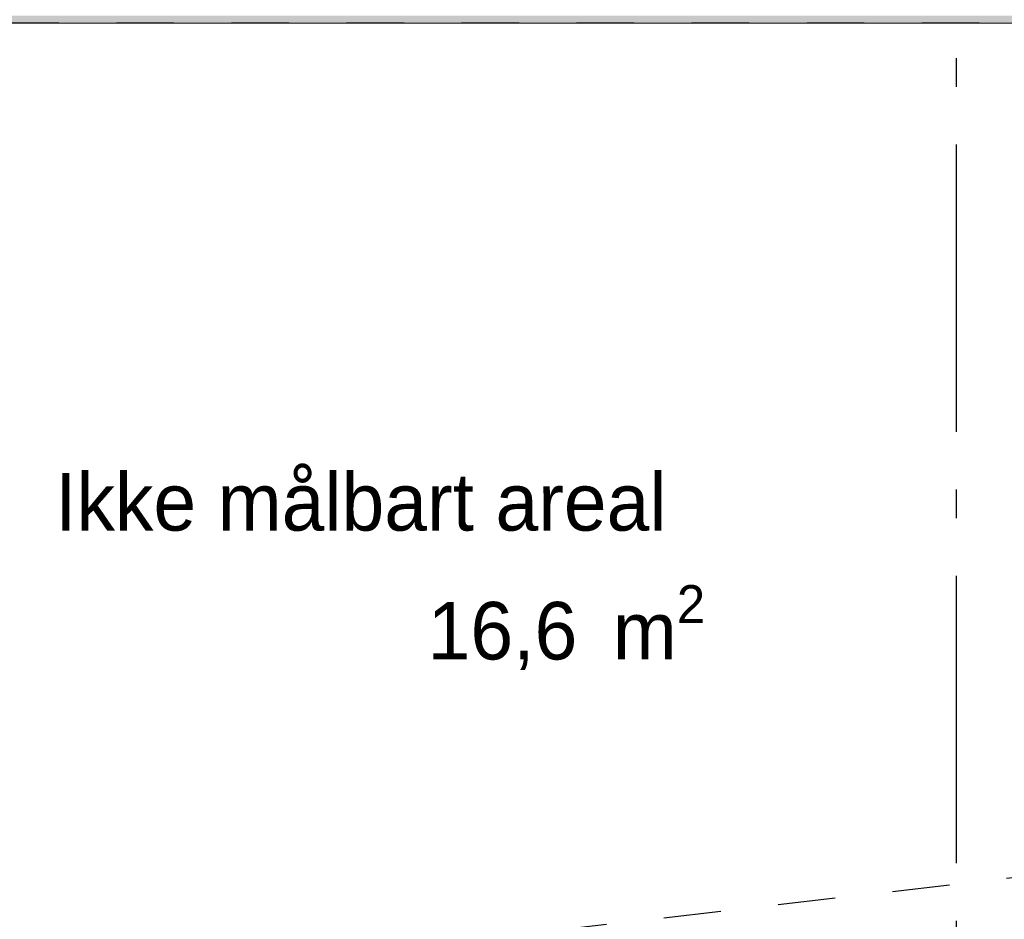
# Model space of a CAD drawing. Header units: millimetres. Extents: x -150 to 340869, y -1115 to 365939.
# Tile 155 of 193: x 310423 to 312134, y 352490 to 354054. Entities that reach past the tile are written whole.
import ezdxf
from ezdxf.enums import TextEntityAlignment as Align

# ---------------------------------------------------------------- set-up
doc = ezdxf.new("R2010")
doc.units = ezdxf.units.MM
doc.header["$LTSCALE"] = 0.5
doc.header["$MEASUREMENT"] = 0
for name, pattern in [('Akselinje', [1500, 1000, -200, 100, -200]), ('PLINE', [0]), ('Stipling', [400, 200, -200])]:
    doc.linetypes.add(name, pattern=pattern)
for name, color, linetype in [('0(Nye konstruksjoner)', 7, 'Continuous'), ('232- Ikke-bærende yttervegger (Skravur)(Nye konstruksjoner)', 7, 'Continuous'), ('82-- Modullinjer(Nye konstruksjoner)', 7, 'Continuous'), ('842-M___1_50 Målsetting bygning(Nye konstruksjoner)', 7, 'Continuous'), ('862- M___Nettoareal(Nye konstruksjoner)', 7, 'Continuous'), ('862- M___Nettoareal(Polylinje)(Nye konstruksjoner)', 7, 'Continuous'), ('862- M___Nettoareal(Tekst)(Nye konstruksjoner)', 7, 'Continuous')]:
    doc.layers.add(name, color=color, linetype=linetype)
doc.layers.add('236- Innvendig kledning og overflate(Nye konstruksjoner)', color=7, linetype='Continuous', lineweight=0)
doc.styles.add('GENERATED_STYLE_1', font='txt')
doc.styles.add('GENERATED_STYLE_2', font='arial.ttf')
doc.styles.add('GENERATED_STYLE_4', font='arial.ttf')
doc.dimstyles.new('GENERATED_STYLE__3', dxfattribs={"dimtxt": 100, "dimasz": 95, "dimexe": 0.18, "dimexo": 0.0625, "dimgap": 0, "dimtad": 1, "dimdec": 0, "dimzin": 0, "dimdsep": 46, "dimtxsty": 'GENERATED_STYLE_2', "dimblk": 'ARROWHEAD_6', "dimblk1": 'ARROWHEAD_6', "dimblk2": 'ARROWHEAD_6', "dimcen": 0.09, "dimse1": 1, "dimse2": 1, "dimclrd": 256, "dimclre": 256, "dimclrt": 256, "dimadec": 1, "dimazin": 0, "dimtfac": 1, "dimtdec": 4, "dimtmove": 0, "dimatfit": 3, "dimfxl": 1, "dimtolj": 1, "dimtzin": 0, "dimarcsym": 0})

# ---------------------------------------------------------------- blocks, each defined once
blk = doc.blocks.new('Ikke målbart areal__5', base_point=(311032.2, 353119.9))
at = {"layer": '862- M___Nettoareal(Polylinje)(Nye konstruksjoner)', "linetype": 'Stipling', "flags": 128}
blk.add_lwpolyline([(316890.9, 354047.8), (308760.9, 354047.8), (308760.9, 353103.4), (308760.9, 352171.8), (314484.9, 352171.8), (314484.9, 351613.4), (316890.9, 351613.4)], close=True, dxfattribs=at)
at = {"layer": '862- M___Nettoareal(Tekst)(Nye konstruksjoner)', "insert": (311131.9, 353070.7), "char_height": 100, "attachment_point": 1, "style": 'GENERATED_STYLE_1'}
blk.add_mtext('\\A1;{\\pql;\\pt0,2300;\\fAvenir Light|b0|i0|c0|p0;\\W1.000000;16,6\\fAvenir Light|b0|i0|c0|p0;\\W1.000000;\\A1{\\H.66x;\\S^  ;}\\fAvenir Light|b0|i0|c0|p0;\\W1.000000; m\\fAvenir Light|b0|i0|c0|p0;\\W1.000000;\\A1{\\H.66x;\\S2^  ;}}', dxfattribs=at)
at = {"layer": '862- M___Nettoareal(Tekst)(Nye konstruksjoner)', "style": 'GENERATED_STYLE_1'}
for tag, p in [('DUMMY_861', (311580.1, 353308.2)), ('ROOM_NAME', (310484.3, 353265.5)), ('DUMMY_862', (310484.3, 353119.9))]:
    blk.add_attdef(tag, text='', height=100, dxfattribs=at).set_placement(p, align=Align.TOP_LEFT)
blk = doc.blocks.new('Standard grid marker[19]', base_point=(312050.9, 363787.1))
at = {"layer": '82-- Modullinjer(Nye konstruksjoner)', "linetype": 'Akselinje'}
blk.add_line((312050.9, 363587.1), (312050.9, 339987.1), dxfattribs=at)
at = {"layer": '82-- Modullinjer(Nye konstruksjoner)', "style": 'GENERATED_STYLE_4'}
for tag, p in [('AC_MarkerText_1_0', (312050.9, 363965.3)), ('AC_MarkerText_1_1', (312050.9, 339715.3))]:
    blk.add_attdef(tag, text='', height=100, rotation=360, dxfattribs=at).set_placement(p, align=Align.TOP_CENTER)
blk = doc.blocks.new('*D148')
at = {"layer": '842-M___1_50 Målsetting bygning(Nye konstruksjoner)', "linetype": 'PLINE'}
for p, q in [((309207.5, 354159.8), (309307.5, 354059.8)), ((309351.3, 354109.8), (309163.8, 354109.8)), ((309257.5, 352158.8), (309257.5, 354109.8)), ((309207.5, 352208.8), (309307.5, 352108.8)), ((309351.3, 352158.8), (309163.8, 352158.8))]:
    blk.add_line(p, q, dxfattribs=at)
at = {"layer": '842-M___1_50 Målsetting bygning(Nye konstruksjoner)', "insert": (309237.5, 352962.7), "char_height": 100, "attachment_point": 7, "rotation": 90, "style": 'GENERATED_STYLE_2'}
blk.add_mtext('\\A1;{\\pql;\\fArial|b0|i0|c0|p0;\\W1.000000;1\xa0951}', dxfattribs=at)
blk = doc.blocks.new('ARROWHEAD_6')
at = {"linetype": 'Continuous'}
for p, q in [((-0.5, -0.5), (0.5, 0.5)), ((0, 0), (-1, 0))]:
    blk.add_line(p, q, dxfattribs=at)

msp = doc.modelspace()

# ---------------------------------------------------------------- hatches: boundary and pattern name
at = {"layer": '232- Ikke-bærende yttervegger (Skravur)(Nye konstruksjoner)', "linetype": 'Continuous'}
h = msp.add_hatch(dxfattribs=at)
h.set_pattern_fill('Prikker_tett', color=256, style=0, pattern_type=2)
h.set_pattern_definition([(0, (0, 0), (0, 43.30127), [0, -25]), (0, (12.5, 21.65), (0, 43.30127), [0, -25])])
h.paths.add_polyline_path([(308760.9, 354047.8), (325033.1, 354047.8), (325023.6, 354060.8), (308760.9, 354060.8)])

# ---------------------------------------------------------------- linework, layer by layer
at = {"layer": '0(Nye konstruksjoner)', "linetype": 'Stipling'}
msp.add_lwpolyline([(308760.9, 352171.8), (325033.1, 354047.8), (327720, 346207.8)], dxfattribs=at)
at = {"layer": '236- Innvendig kledning og overflate(Nye konstruksjoner)', "linetype": 'PLINE', "flags": 128}
msp.add_lwpolyline([(308760.9, 354047.8), (325033.1, 354047.8)], dxfattribs=at)

# ---------------------------------------------------------------- block references
at = {"layer": '82-- Modullinjer(Nye konstruksjoner)', "linetype": 'PLINE'}
msp.add_blockref('Standard grid marker[19]', (312050.9, 363787.1), dxfattribs=at)
at = {"layer": '862- M___Nettoareal(Nye konstruksjoner)', "linetype": 'Continuous'}
ref = msp.add_blockref('Ikke målbart areal__5', (311032.2, 353119.9), dxfattribs=at)
ref.add_attrib('ROOM_NAME', 'Ikke målbart areal', dxfattribs={"layer": '862- M___Nettoareal(Tekst)(Nye konstruksjoner)', "color": 7, "height": 100, "style": 'GENERATED_STYLE_1'}).set_placement((310484.3, 353265.5), align=Align.TOP_LEFT)

# ---------------------------------------------------------------- dimensions: what is measured, and where the dimension line sits
at = {"layer": '842-M___1_50 Målsetting bygning(Nye konstruksjoner)', "linetype": 'Continuous'}
dim = msp.add_linear_dim(base=(309257.5, 354109.8), p1=(311609.9, 352158.8), p2=(316881.8, 354109.8), angle=90, dimstyle='GENERATED_STYLE__3', dxfattribs=at)
dim.commit()
dim.dimension.update_dxf_attribs({"geometry": '*D148', "text_midpoint": (309187.5, 353134.3), "dimtype": 160, "text_rotation": 90})

doc.saveas('drawing.dxf')
